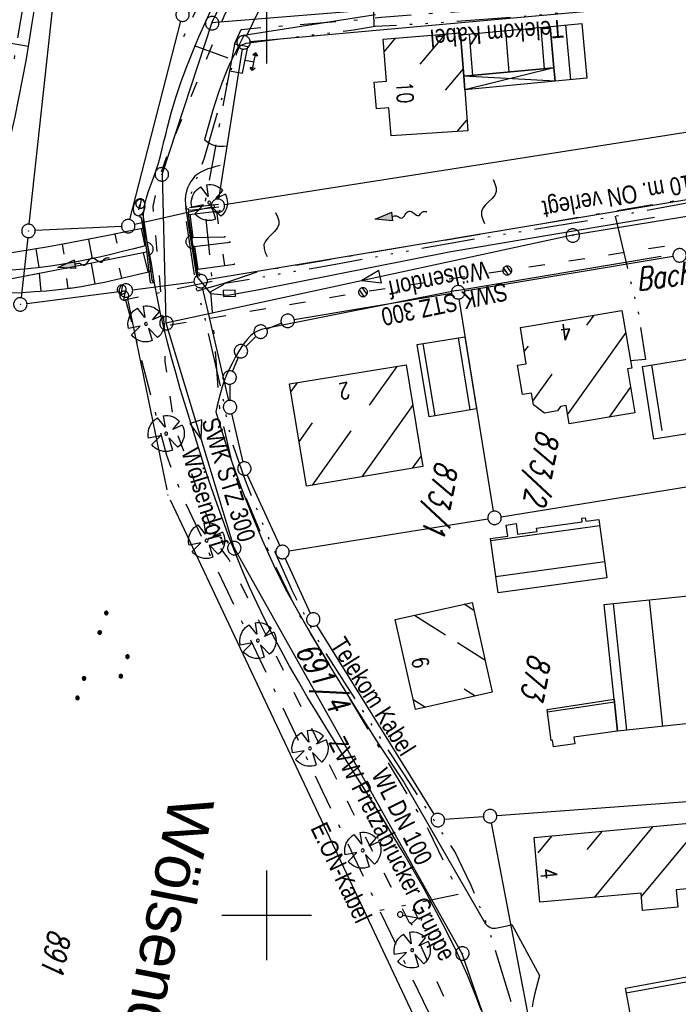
# Model space of a CAD drawing. Extents: x 511826 to 512284, y 474581 to 475544.
# Tile 11 of 29: x 512072 to 512146, y 474890 to 475000. Entities that reach past the tile are written whole.
import ezdxf
from ezdxf.enums import TextEntityAlignment as Align

# ---------------------------------------------------------------- set-up
doc = ezdxf.new("R2010")
doc.units = 0
doc.header["$LTSCALE"] = 10
doc.header["$MEASUREMENT"] = 0
for name, pattern in [('ACAD_ISO03W100', [30, 12, -18]), ('ACAD_ISO14W100', [25.5, 12, -3, 0.5, -3, 0.5, -3, 0.5, -3]), ('LT00', [0]), ('LT08', [0.42, 0.2, -0.1, 0.02, -0.1])]:
    doc.linetypes.add(name, pattern=pattern)
doc.layers.get('0').update_dxf_attribs({"linetype": 'LT00'})
for name, color, linetype in [('--FLIEßRICHTPFEIL', 180, 'Continuous'), ('--WASSER_NUTZUNG', 180, 'Continuous'), ('ABWASSERLTG', 24, 'LT00'), ('ABWASSERLTG_FLIEßPF', 26, 'Continuous'), ('ABWASSERLTG_TEXT', 26, 'Continuous'), ('DFK_AB_L', 21, 'LT00'), ('DFK_AB_P', 7, 'LT00'), ('DFK_BEB_SCHR', 254, 'LT00'), ('DFK_BEBAUUNG', 250, 'LT00'), ('DFK_BES-WEGE', 255, 'LT00'), ('DFK_FLUR_NR', 250, 'LT00'), ('DFK_GZPKT', 250, 'LT00'), ('DFK_KATASTER', 250, 'LT00'), ('DFK_NUTZUNG', 250, 'LT00'), ('DFK_TOPO-SYM', 252, 'LT00'), ('ORTSNAMEN', 152, 'Continuous'), ('STROM_TEXT', 80, 'Continuous'), ('STROM_UNTER', 80, 'LT08'), ('TELEKOM', 210, 'ACAD_ISO14W100'), ('TELEKOM_TEXT', 210, 'Continuous'), ('V90_AFBR_BAB', 250, 'LT00'), ('V90_BAUM', 250, 'LT00'), ('V90_BOESCH', 250, 'LT00'), ('V90_BOSCHUNG', 250, 'LT00'), ('V90_BR_KAPPE', 30, 'LT00'), ('V90_EINFAHRT', 250, 'LT00'), ('V90_GRABEN', 250, 'LT00'), ('V90_KA_PRUF', 182, 'LT00'), ('V90_MAUER', 1, 'LT00'), ('V90_PK_GR', 1, 'LT00'), ('V90_RASTER', 250, 'LT00'), ('V90_SINKK', 182, 'LT00'), ('V90_STROM', 80, 'LT00'), ('V90_UK_DURCH', 182, 'LT00'), ('V90_W_HAUS', 130, 'LT00'), ('V90_W_OB_HY', 130, 'LT00'), ('V90_W_SCHIEB', 130, 'LT00'), ('V90_W_UNT_HY', 130, 'LT00'), ('WASSERLTG', 130, 'ACAD_ISO03W100'), ('WASSERLTG_TEXT', 130, 'Continuous')]:
    doc.layers.add(name, color=color, linetype=linetype)
doc.styles.add('Arial', font='ARIAL.TTF')
doc.styles.get("Standard").update_dxf_attribs({"font": 'romans.shx'})
doc.styles.add('Versorgungsltg', font='ARIAL.TTF', dxfattribs={"width": 0.8, "height": 2})

# ---------------------------------------------------------------- blocks, each defined once
blk = doc.blocks.new('SYMB7301')
at = {"color": 0, "linetype": 'ByBlock'}
for p, q in [((-0.128693, 0), (0, 0.128693)), ((0, -0.128693), (-0.128693, 0)), ((0, 0.128693), (0.128693, 0)), ((0.128693, 0), (0, -0.128693)), ((0.000059, -0.009738), (0.000059, 0.009897)), ((-0.00901, -0.004339), (-0.002225, -0.009749))]:
    blk.add_line(p, q, dxfattribs=at)
for points in [[(-0.002225, 0.009749), (-0.00901, 0.004339), (-0.00901, -0.004339)], [(0.01, 0), (0.006235, 0.007818), (-0.002225, 0.009749)], [(-0.002225, -0.009749), (0.006235, -0.007818), (0.01, 0)]]:
    blk.add_lwpolyline(points, dxfattribs=at)
blk = doc.blocks.new('SYMB7010')
at = {"color": 0, "linetype": 'ByBlock'}
for points in [[(-0.031408, 0.499213), (-0.093728, 0.49134), (-0.15457, 0.475719), (-0.212975, 0.452595), (-0.268021, 0.422333), (-0.31884, 0.385411), (-0.36463, 0.342411), (-0.40467, 0.29401), (-0.438329, 0.240973), (-0.465074, 0.184136), (-0.484486, 0.124395), (-0.496256, 0.062692), (-0.5002, 0)], [(-0.5002, 0), (-0.496256, -0.062692), (-0.484486, -0.124395), (-0.465075, -0.184136), (-0.438329, -0.240973), (-0.404671, -0.29401), (-0.36463, -0.342411), (-0.31884, -0.385411), (-0.268021, -0.422333), (-0.212975, -0.452595), (-0.154571, -0.475719), (-0.093728, -0.49134), (-0.031408, -0.499213), (0.031408, -0.499213)], [(0.5002, 0), (0.496256, 0.062692), (0.484485, 0.124395), (0.465074, 0.184136), (0.438329, 0.240973), (0.40467, 0.29401), (0.36463, 0.342411), (0.31884, 0.385411), (0.268021, 0.422333), (0.212975, 0.452595), (0.15457, 0.475719), (0.093728, 0.49134), (0.031408, 0.499213), (-0.031408, 0.499213)], [(0.031408, -0.499213), (0.093728, -0.491341), (0.15457, -0.475719), (0.212975, -0.452595), (0.268021, -0.422333), (0.31884, -0.385411), (0.36463, -0.342411), (0.404671, -0.294011), (0.438329, -0.240974), (0.465075, -0.184136), (0.484486, -0.124395), (0.496256, -0.062692), (0.500201, 0)]]:
    blk.add_lwpolyline(points, dxfattribs=at)
blk = doc.blocks.new('SYMB0003')
at = {"color": 0, "linetype": 'ByBlock'}
for p, q in [((-0.015712, 0), (0.010166, 0.012015)), ((0, -0.021257), (-0.015712, 0)), ((0.010166, 0.012015), (0, -0.021257))]:
    blk.add_line(p, q, dxfattribs=at)
for points in [[(-0.031395, 0.499013), (-0.093691, 0.491144), (-0.154509, 0.475528), (-0.21289, 0.452414), (-0.267913, 0.422164), (-0.318712, 0.385257), (-0.364484, 0.342274), (-0.404509, 0.293893), (-0.438154, 0.240877), (-0.464888, 0.184062), (-0.484292, 0.124345), (-0.496058, 0.062667), (-0.5, 0)], [(-0.5, 0), (-0.496058, -0.062667), (-0.484292, -0.124345), (-0.464888, -0.184062), (-0.438154, -0.240877), (-0.404509, -0.293893), (-0.364485, -0.342274), (-0.318712, -0.385257), (-0.267914, -0.422164), (-0.21289, -0.452414), (-0.154509, -0.475529), (-0.093691, -0.491144), (-0.031395, -0.499014), (0.031395, -0.499014)], [(0.5, 0), (0.496057, 0.062667), (0.484292, 0.124345), (0.464888, 0.184062), (0.438153, 0.240877), (0.404509, 0.293893), (0.364484, 0.342274), (0.318712, 0.385257), (0.267913, 0.422164), (0.21289, 0.452414), (0.154509, 0.475528), (0.093691, 0.491144), (0.031395, 0.499013), (-0.031395, 0.499013)], [(0.031395, -0.499014), (0.093691, -0.491144), (0.154509, -0.475529), (0.21289, -0.452414), (0.267914, -0.422164), (0.318712, -0.385257), (0.364485, -0.342274), (0.404509, -0.293893), (0.438154, -0.240877), (0.464889, -0.184062), (0.484292, -0.124345), (0.496058, -0.062667), (0.5, 0)]]:
    blk.add_lwpolyline(points, dxfattribs=at)
blk = doc.blocks.new('FLIEßRICHTPFEIL')
at = {"layer": '--FLIEßRICHTPFEIL'}
blk.add_hatch(color=256, dxfattribs=at).paths.add_polyline_path([(-1.95, 0.4875), (-1.95, -0.4875), (0, 0)])
for p, q in [((-1.95, 0.4875), (-1.95, -0.4875)), ((-1.95, 0.4875), (0, 0)), ((0, 0), (-1.95, -0.4875))]:
    blk.add_line(p, q, dxfattribs=at)
at = {"layer": '--FLIEßRICHTPFEIL', "start_tangent": (-1, 0), "end_tangent": (-1, 0)}
blk.add_spline([(-1.95, 0), (-2.4375, 0), (-2.925, 0.325), (-3.4125, 0), (-3.9, -0.325), (-4.3875, 0), (-4.875, 0.325), (-5.3625, 0), (-5.85, 0)], degree=3, dxfattribs=at)
blk = doc.blocks.new('SYMB0652')
at = {"color": 0, "linetype": 'ByBlock'}
blk.add_lwpolyline([(-0.15, -0.075), (0.15, -0.075), (0.15, 0.075), (-0.15, 0.075), (-0.15, -0.075)], dxfattribs=at)
blk = doc.blocks.new('SYMB0702')
at = {"color": 0, "linetype": 'ByBlock'}
for p, q in [((0.1, 0.175), (-0.1, 0.175)), ((0, 0.075), (0, 0.175)), ((0.071716, 0.203284), (0.071716, 0.146716))]:
    blk.add_line(p, q, dxfattribs=at)
for points in [[(-0.071716, 0.203284), (-0.1, 0.175), (-0.071716, 0.146716), (-0.071716, 0.203284)], [(0.071716, 0.203284), (0.1, 0.175), (0.071716, 0.146716)], [(0.15, 0.075), (-0.15, 0.075), (-0.15, -0.075), (0.15, -0.075), (0.15, 0.075)]]:
    blk.add_lwpolyline(points, dxfattribs=at)
blk = doc.blocks.new('SYMB1122')
at = {"color": 0, "linetype": 'ByBlock'}
for p, q in [((0.311075, 0.391979), (0.09863, 0.092887)), ((0.09863, 0.092887), (0.418246, 0.260377)), ((-0.475333, -0.172973), (-0.166954, -0.06134)), ((-0.166954, -0.06134), (-0.386962, -0.319059)), ((0.008901, -0.038997), (0.02494, -0.031273)), ((0.377481, -0.336756), (0.093097, -0.145464)), ((0.093097, -0.145464), (0.215406, -0.456826)), ((0.022929, -0.501191), (-0.043246, -0.49913))]:
    blk.add_line(p, q, dxfattribs=at)
for points in [[(-0.508141, 0.010932, 0), (-0.503002, 0.073258, 0), (-0.489922, 0.134413, 0), (-0.469118, 0.19339, 0), (-0.440931, 0.249215, 0), (-0.405825, 0.300971, 0)], [(-0.316293, 0.394214, 0), (-0.150355, 0.155979, 0), (-0.405806, 0.30112, 0)], [(-0.316355, 0.394287, 0), (-0.266036, 0.429988, 0), (-0.211684, 0.459185, 0), (-0.154136, 0.481431, 0), (-0.094277, 0.496382, 0), (-0.033028, 0.50381, 0), (0.028669, 0.503599, 0)], [(0.028669, 0.503599, 0), (0.089866, 0.495753, 0), (0.149621, 0.480392, 0), (0.207015, 0.457753, 0), (0.261166, 0.428184, 0), (0.31124, 0.39214, 0)], [(-0.475728, -0.172816, 0), (-0.494391, -0.113127, 0), (-0.505255, -0.05154, 0), (-0.508141, 0.010932, 0)], [(-0.02494, 0.031273, 0), (-0.036039, 0.017355, 0), (-0.04, 0, 0)], [(-0.04, 0, 0), (-0.036039, -0.017355, 0), (-0.02494, -0.031273, 0), (-0.008901, -0.038997, 0), (0.008901, -0.038997, 0)], [(0.008901, 0.038997, 0), (-0.008901, 0.038997, 0), (-0.02494, 0.031273, 0)], [(0.04, 0, 0), (0.036039, 0.017355, 0), (0.02494, 0.031273, 0), (0.008901, 0.038997, 0)], [(0.02494, -0.031273, 0), (0.036039, -0.017355, 0), (0.04, 0, 0)], [(0.418338, 0.260323, 0), (0.450658, 0.204641, 0), (0.475368, 0.14519, 0), (0.492037, 0.083003, 0), (0.500376, 0.019163, 0), (0.500238, -0.045218, 0), (0.491628, -0.109022, 0), (0.474694, -0.171137, 0), (0.449731, -0.230483, 0), (0.417173, -0.286026, 0), (0.377588, -0.336801, 0)], [(-0.043246, -0.49913, 0), (-0.108608, -0.48859, 0), (-0.172076, -0.469745, 0), (-0.232599, -0.442906, 0), (-0.289176, -0.408519, 0), (-0.340869, -0.367153, 0), (-0.386823, -0.319492, 0)], [(0.215414, -0.456858, 0), (0.153338, -0.479878, 0), (0.088821, -0.494738, 0), (0.022929, -0.501191, 0)]]:
    blk.add_polyline3d(points, dxfattribs=at)
blk = doc.blocks.new('SYMB0011')
at = {"color": 0, "linetype": 'ByBlock'}
for p, q in [((0.5, 0), (-0.5, 0)), ((0, 0.5), (0, -0.5))]:
    blk.add_line(p, q, dxfattribs=at)
blk = doc.blocks.new('SYMB1119')
at = {"color": 0, "linetype": 'ByBlock'}
blk.add_line((-0.5, 0), (0.5, 0), dxfattribs=at)
for points in [[(-0.031395, 0.499013, 0), (-0.093691, 0.491144, 0), (-0.154509, 0.475528, 0), (-0.21289, 0.452414, 0), (-0.267913, 0.422164, 0), (-0.318712, 0.385257, 0), (-0.364484, 0.342274, 0), (-0.404509, 0.293893, 0), (-0.438154, 0.240877, 0), (-0.464888, 0.184062, 0), (-0.484292, 0.124345, 0), (-0.496058, 0.062667, 0), (-0.5, 0, 0)], [(-0.5, 0, 0), (-0.496058, -0.062667, 0), (-0.484292, -0.124345, 0), (-0.464888, -0.184062, 0), (-0.438154, -0.240877, 0), (-0.404509, -0.293893, 0), (-0.364485, -0.342274, 0), (-0.318712, -0.385257, 0), (-0.267914, -0.422164, 0), (-0.21289, -0.452414, 0), (-0.154509, -0.475529, 0), (-0.093691, -0.491144, 0), (-0.031395, -0.499014, 0), (0.031395, -0.499014, 0)], [(0.5, 0, 0), (0.496057, 0.062667, 0), (0.484292, 0.124345, 0), (0.464888, 0.184062, 0), (0.438153, 0.240877, 0), (0.404509, 0.293893, 0), (0.364484, 0.342274, 0), (0.318712, 0.385257, 0), (0.267913, 0.422164, 0), (0.21289, 0.452414, 0), (0.154509, 0.475528, 0), (0.093691, 0.491144, 0), (0.031395, 0.499013, 0), (-0.031395, 0.499013, 0)], [(0.031395, -0.499014, 0), (0.093691, -0.491144, 0), (0.154509, -0.475529, 0), (0.21289, -0.452414, 0), (0.267914, -0.422164, 0), (0.318712, -0.385257, 0), (0.364485, -0.342274, 0), (0.404509, -0.293893, 0), (0.438154, -0.240877, 0), (0.464889, -0.184062, 0), (0.484292, -0.124345, 0), (0.496058, -0.062667, 0), (0.5, 0, 0)]]:
    blk.add_polyline3d(points, dxfattribs=at)
blk = doc.blocks.new('SYMB1247')
at = {"color": 0, "linetype": 'ByBlock'}
for p, q in [((-0.1, 1.2), (0.1, 1.2)), ((0, 0.15), (0, 1.2)), ((-0.46, 0.78), (-0.34, 0.62)), ((0, 1), (-0.4, 0.7)), ((0, 1), (0.4, 0.7)), ((0.46, 0.78), (0.34, 0.62)), ((0.026047, 0.147721), (-0.008722, 0.149746))]:
    blk.add_line(p, q, dxfattribs=at)
for points in [[(-0.008722, 0.149746, 0), (-0.04302, 0.143698, 0), (-0.075, 0.129904, 0), (-0.102936, 0.109106, 0), (-0.125323, 0.082426, 0), (-0.140954, 0.051303, 0), (-0.148986, 0.017414, 0), (-0.148986, -0.017414, 0)], [(-0.008722, -0.149746, 0), (0.026047, -0.147721, 0), (0.059412, -0.137732, 0), (0.089574, -0.120318, 0), (0.114907, -0.096418, 0), (0.134045, -0.06732, 0), (0.145957, -0.034592, 0), (0.15, 0, 0)], [(0.15, 0, 0), (0.145957, 0.034592, 0), (0.134045, 0.06732, 0), (0.114907, 0.096418, 0), (0.089574, 0.120318, 0), (0.059412, 0.137732, 0), (0.026047, 0.147721, 0)], [(-0.148986, -0.017414, 0), (-0.140954, -0.051303, 0), (-0.125323, -0.082426, 0), (-0.102936, -0.109106, 0), (-0.075, -0.129904, 0), (-0.04302, -0.143698, 0), (-0.008722, -0.149746, 0)]]:
    blk.add_polyline3d(points, dxfattribs=at)
blk = doc.blocks.new('SYMB1121')
at = {"color": 0, "linetype": 'ByBlock'}
blk.add_line((-0.15, 0), (0.15, 0), dxfattribs=at)
for points in [[(-0.5, 0, 0), (-0.49, 0.06, 0), (-0.46, 0.115, 0), (-0.415, 0.165, 0), (-0.355, 0.21, 0), (-0.28, 0.25, 0), (-0.19, 0.275, 0), (-0.1, 0.295, 0), (0, 0.3, 0)], [(0, -0.3, 0), (-0.1, -0.295, 0), (-0.19, -0.275, 0), (-0.28, -0.25, 0), (-0.355, -0.21, 0), (-0.415, -0.165, 0), (-0.46, -0.115, 0), (-0.49, -0.06, 0), (-0.5, 0, 0)], [(0, 0.3, 0), (0.1, 0.295, 0), (0.19, 0.275, 0), (0.28, 0.25, 0), (0.355, 0.21, 0), (0.415, 0.165, 0), (0.46, 0.115, 0), (0.49, 0.06, 0), (0.5, 0, 0)], [(0.5, 0, 0), (0.49, -0.06, 0), (0.46, -0.115, 0), (0.415, -0.165, 0), (0.355, -0.21, 0), (0.28, -0.25, 0), (0.19, -0.275, 0), (0.1, -0.295, 0), (0, -0.3, 0)]]:
    blk.add_polyline3d(points, dxfattribs=at)
blk = doc.blocks.new('SYMB1120')
at = {"color": 0, "linetype": 'ByBlock'}
for p, q in [((-0.465, -0.183), (0.183, 0.465)), ((-0.183, -0.465), (0.465, 0.183))]:
    blk.add_line(p, q, dxfattribs=at)
for points in [[(-0.031395, 0.499013, 0), (-0.093691, 0.491144, 0), (-0.154509, 0.475528, 0), (-0.21289, 0.452414, 0), (-0.267913, 0.422164, 0), (-0.318712, 0.385257, 0), (-0.364484, 0.342274, 0), (-0.404509, 0.293893, 0), (-0.438154, 0.240877, 0), (-0.464888, 0.184062, 0), (-0.484292, 0.124345, 0), (-0.496058, 0.062667, 0), (-0.5, 0, 0)], [(-0.5, 0, 0), (-0.496058, -0.062667, 0), (-0.484292, -0.124345, 0), (-0.464888, -0.184062, 0), (-0.438154, -0.240877, 0), (-0.404509, -0.293893, 0), (-0.364485, -0.342274, 0), (-0.318712, -0.385257, 0), (-0.267914, -0.422164, 0), (-0.21289, -0.452414, 0), (-0.154509, -0.475529, 0), (-0.093691, -0.491144, 0), (-0.031395, -0.499014, 0), (0.031395, -0.499014, 0)], [(0.5, 0, 0), (0.496057, 0.062667, 0), (0.484292, 0.124345, 0), (0.464888, 0.184062, 0), (0.438153, 0.240877, 0), (0.404509, 0.293893, 0), (0.364484, 0.342274, 0), (0.318712, 0.385257, 0), (0.267913, 0.422164, 0), (0.21289, 0.452414, 0), (0.154509, 0.475528, 0), (0.093691, 0.491144, 0), (0.031395, 0.499013, 0), (-0.031395, 0.499013, 0)], [(0.031395, -0.499014, 0), (0.093691, -0.491144, 0), (0.154509, -0.475529, 0), (0.21289, -0.452414, 0), (0.267914, -0.422164, 0), (0.318712, -0.385257, 0), (0.364485, -0.342274, 0), (0.404509, -0.293893, 0), (0.438154, -0.240877, 0), (0.464889, -0.184062, 0), (0.484292, -0.124345, 0), (0.496058, -0.062667, 0), (0.5, 0, 0)]]:
    blk.add_polyline3d(points, dxfattribs=at)
blk = doc.blocks.new('SYMB1107')
at = {"color": 0, "linetype": 'ByBlock'}
for points in [[(-0.2, 0), (-0.196157, 0.039018), (-0.184776, 0.076537), (-0.166294, 0.111114), (-0.141421, 0.141421), (-0.111114, 0.166294), (-0.076537, 0.184776), (-0.039018, 0.196157), (0, 0.2)], [(0, 0.2), (0.039018, 0.196157), (0.076537, 0.184776), (0.111114, 0.166294), (0.141421, 0.141421), (0.166294, 0.111114), (0.184776, 0.076537), (0.196157, 0.039018), (0.2, 0)]]:
    blk.add_lwpolyline(points, dxfattribs=at)
blk = doc.blocks.new('SYMB7251')
at = {"color": 0, "linetype": 'ByBlock'}
for points in [[(-0.25, 0), (-0.208333, 0.028889), (-0.166667, 0.051111), (-0.125, 0.06), (-0.083333, 0.051111), (-0.041667, 0.028889), (0, 0)], [(0, 0), (0.041667, -0.028889), (0.083333, -0.051111), (0.125, -0.06), (0.166667, -0.051111), (0.208333, -0.028889), (0.25, 0)]]:
    blk.add_lwpolyline(points, dxfattribs=at)
blk = doc.blocks.new('ABWASSER-FLIEßPF')
at = {"layer": 'ABWASSERLTG_FLIEßPF'}
for p, q in [((0, 0), (-0.211, 0.07)), ((-0.211, 0.07), (-0.211, -0.07)), ((-0.211, -0.07), (0, 0))]:
    blk.add_line(p, q, dxfattribs=at)
blk = doc.blocks.new('SYMB7111')
at = {"color": 0, "linetype": 'ByBlock'}
for p, q in [((-0.13, 0.202919), (-0.13, 0.177081)), ((-0.125, 0.172895), (-0.125, 0.207105)), ((-0.12, 0.209164), (-0.12, 0.170836)), ((-0.115, 0.170204), (-0.115, 0.209796)), ((-0.11, 0.209164), (-0.11, 0.170836)), ((-0.105, 0.172895), (-0.105, 0.207105)), ((-0.1, 0.202919), (-0.1, 0.177081)), ((-0.095, 0.189874), (-0.095, 0.190146)), ((0.1, 0.202919), (0.1, 0.177081)), ((0.105, 0.172895), (0.105, 0.207105)), ((0.11, 0.209164), (0.11, 0.170836)), ((0.115, 0.170204), (0.115, 0.209796)), ((0.12, 0.209164), (0.12, 0.170836)), ((0.125, 0.172895), (0.125, 0.207105)), ((0.13, 0.202919), (0.13, 0.177081)), ((0.135, 0.189874), (0.135, 0.190146)), ((-0.515, -0.177081), (-0.515, -0.202919)), ((-0.51, -0.207105), (-0.51, -0.172895)), ((-0.505, -0.170836), (-0.505, -0.209164)), ((-0.5, -0.209796), (-0.5, -0.170204)), ((-0.495, -0.170836), (-0.495, -0.209164)), ((-0.49, -0.207105), (-0.49, -0.172895)), ((-0.485, -0.177081), (-0.485, -0.202919)), ((-0.48, -0.190126), (-0.48, -0.189854)), ((-0.285, -0.177081), (-0.285, -0.202919)), ((-0.28, -0.207105), (-0.28, -0.172895)), ((-0.275, -0.170836), (-0.275, -0.209164)), ((-0.27, -0.209796), (-0.27, -0.170204)), ((-0.265, -0.170836), (-0.265, -0.209164)), ((-0.26, -0.207105), (-0.26, -0.172895)), ((-0.255, -0.177081), (-0.255, -0.202919)), ((-0.25, -0.190126), (-0.25, -0.189854)), ((0.255, -0.177081), (0.255, -0.202919)), ((0.26, -0.207105), (0.26, -0.172895)), ((0.265, -0.170836), (0.265, -0.209164)), ((0.27, -0.209796), (0.27, -0.170204)), ((0.275, -0.170836), (0.275, -0.209164)), ((0.28, -0.207105), (0.28, -0.172895)), ((0.285, -0.177081), (0.285, -0.202919)), ((0.29, -0.190126), (0.29, -0.189854)), ((0.485, -0.177081), (0.485, -0.202919)), ((0.49, -0.207105), (0.49, -0.172895)), ((0.495, -0.170836), (0.495, -0.209164)), ((0.5, -0.209796), (0.5, -0.170204)), ((0.505, -0.170836), (0.505, -0.209164)), ((0.51, -0.207105), (0.51, -0.172895)), ((0.515, -0.177081), (0.515, -0.202919)), ((0.52, -0.190126), (0.52, -0.189854))]:
    blk.add_line(p, q, dxfattribs=at)
for points in [[(-0.095, 0.19), (-0.096981, 0.198678), (-0.10253, 0.205637), (-0.11055, 0.209499), (-0.11945, 0.209499), (-0.12747, 0.205637), (-0.133019, 0.198678), (-0.135, 0.19), (-0.133019, 0.181322), (-0.12747, 0.174363), (-0.11945, 0.170501), (-0.11055, 0.170501), (-0.10253, 0.174363), (-0.096981, 0.181322), (-0.095, 0.19)], [(0.135, 0.19), (0.133019, 0.198678), (0.12747, 0.205637), (0.11945, 0.209499), (0.11055, 0.209499), (0.10253, 0.205637), (0.096981, 0.198678), (0.095, 0.19), (0.096981, 0.181322), (0.10253, 0.174363), (0.11055, 0.170501), (0.11945, 0.170501), (0.12747, 0.174363), (0.133019, 0.181322), (0.135, 0.19)], [(-0.48, -0.19), (-0.481981, -0.181322), (-0.48753, -0.174363), (-0.49555, -0.170501), (-0.50445, -0.170501), (-0.51247, -0.174363), (-0.518019, -0.181322), (-0.52, -0.19), (-0.518019, -0.198678), (-0.51247, -0.205637), (-0.50445, -0.209499), (-0.49555, -0.209499), (-0.48753, -0.205637), (-0.481981, -0.198678), (-0.48, -0.19)], [(-0.25, -0.19), (-0.251981, -0.181322), (-0.25753, -0.174363), (-0.26555, -0.170501), (-0.27445, -0.170501), (-0.28247, -0.174363), (-0.288019, -0.181322), (-0.29, -0.19), (-0.288019, -0.198678), (-0.28247, -0.205637), (-0.27445, -0.209499), (-0.26555, -0.209499), (-0.25753, -0.205637), (-0.251981, -0.198678), (-0.25, -0.19)], [(0.29, -0.19), (0.288019, -0.181322), (0.28247, -0.174363), (0.27445, -0.170501), (0.26555, -0.170501), (0.25753, -0.174363), (0.251981, -0.181322), (0.25, -0.19), (0.251981, -0.198678), (0.25753, -0.205637), (0.26555, -0.209499), (0.27445, -0.209499), (0.28247, -0.205637), (0.288019, -0.198678), (0.29, -0.19)], [(0.52, -0.19), (0.518019, -0.181322), (0.51247, -0.174363), (0.50445, -0.170501), (0.49555, -0.170501), (0.48753, -0.174363), (0.481981, -0.181322), (0.48, -0.19), (0.481981, -0.198678), (0.48753, -0.205637), (0.49555, -0.209499), (0.50445, -0.209499), (0.51247, -0.205637), (0.518019, -0.198678), (0.52, -0.19)]]:
    blk.add_lwpolyline(points, dxfattribs=at)

msp = doc.modelspace()

# ---------------------------------------------------------------- linework, layer by layer
at = {"layer": 'ABWASSERLTG', "flags": 128}
for points in [[(512145.63, 475103.89), (512130.18, 475070.06), (512110.89, 475034.41), (512093.89, 474999.56), (512088.34, 474982.69), (512088.78, 474966.09), (512096.36, 474941.03), (512121.78, 474895.77), (512133.06, 474863.16), (512129.65, 474861.85), (512128.79, 474861.13)], [(512093.89, 474999.56), (512137.68, 475003.15), (512178.88, 475007.58)], [(512088.78, 474966.09), (512134.12, 474975.88), (512181.27, 474983.58), (512186.02, 474983.87)]]:
    msp.add_lwpolyline(points, dxfattribs=at)
at = {"layer": 'DFK_AB_L'}
msp.add_line((512073.53, 474977.08), (512076.46, 475004.15), dxfattribs=at)
at = {"layer": 'DFK_BEB_SCHR'}
for p, q in [((512130.98, 474994.42), (512130.6, 474999.03)), ((512133.92, 474993.19), (512133.35, 474999.29)), ((512114.34, 474997.82), (512113.09, 474996.35)), ((512117.11, 474994.91), (512119.97, 474998.29)), ((512123.01, 474993.67), (512122.63, 474998.28)), ((512126.62, 474998.66), (512127, 474994.04)), ((512121.91, 474994.39), (512119.92, 474992.03)), ((512121.26, 474987.43), (512122.34, 474988.7)), ((512135.71, 474965.82), (512136.51, 474966.94)), ((512140.04, 474965), (512133.57, 474955.92)), ((512117.43, 474963.77), (512118.76, 474955.72)), ((512122.71, 474956.37), (512121.38, 474964.4)), ((512129.15, 474963.5), (512128.72, 474962.91)), ((512114.51, 474961.23), (512111.42, 474956.89)), ((512142.9, 474961.39), (512144.05, 474954.08)), ((512103.39, 474959.41), (512102.7, 474958.43)), ((512129.67, 474957.34), (512131.83, 474960.37)), ((512138.22, 474955.56), (512140.58, 474958.86)), ((512110.66, 474948.92), (512116.31, 474956.86)), ((512103.62, 474952.82), (512105.12, 474954.94)), ((512109.4, 474954.05), (512105.08, 474947.98)), ((512117.23, 474951.25), (512116.24, 474949.86)), ((512137.14, 474943.44), (512125.01, 474941.77)), ((512125.55, 474937.8), (512137.68, 474939.47)), ((512142.66, 474935.19), (512144.13, 474921.09)), ((512123.1, 474934.02), (512122.01, 474934.71)), ((512140.15, 474920.68), (512138.68, 474934.78)), ((512116.48, 474933.48), (512119.94, 474931.29)), ((512121.27, 474930.44), (512124.33, 474928.51)), ((512123.25, 474924.47), (512122.01, 474925.25)), ((512116.42, 474924.05), (512117.72, 474923.23)), ((512131.32, 474922.69), (512138.78, 474923.84)), ((512141.78, 474902.1), (512148.7, 474910.43)), ((512131.81, 474908.88), (512130.23, 474906.98)), ((512135.73, 474907.34), (512137.44, 474909.4)), ((512143.07, 474909.92), (512136.51, 474902.02)), ((512140.1, 474891.36), (512161.6, 474895.34))]:
    msp.add_line(p, q, dxfattribs=at)
at = {"layer": 'DFK_BEBAUUNG'}
for p, q in [((512121.98, 474993.57), (512132.03, 474994.52)), ((512132.03, 474994.52), (512122.1, 474992.07)), ((512132.03, 474994.52), (512132.17, 474993.03)), ((512132.17, 474993.03), (512121.98, 474993.57)), ((512122.1, 474992.07), (512121.98, 474993.57)), ((512132.17, 474993.03), (512122.1, 474992.07))]:
    msp.add_line(p, q, dxfattribs=at)
for points in [[(512121.98, 474993.57, 0), (512121.6, 474998.18, 0), (512131.6, 474999.13, 0), (512132.03, 474994.52, 0), (512121.98, 474993.57, 0)], [(512132.03, 474994.52, 0), (512131.6, 474999.13, 0), (512135.14, 474999.46, 0), (512135.72, 474993.36, 0), (512132.17, 474993.03, 0), (512132.03, 474994.52, 0)], [(512112.98, 474997.71, 0), (512121.58, 474998.42, 0), (512121.6, 474998.18, 0), (512121.98, 474993.57, 0), (512122.1, 474992.07, 0), (512122.42, 474987.51, 0), (512113.87, 474986.93, 0), (512113.61, 474990.06, 0), (512112.24, 474989.95, 0), (512111.99, 474992.92, 0), (512113.37, 474993.03, 0), (512112.98, 474997.71, 0)], [(512128.29, 474965.56, 0), (512139.62, 474967.46, 0), (512140.71, 474961.04, 0), (512140.22, 474960.96, 0), (512141.06, 474956.03, 0), (512133.75, 474954.82, 0), (512133.41, 474956.88, 0), (512132.78, 474956.77, 0), (512132.44, 474956.27, 0), (512130.97, 474956.02, 0), (512129.74, 474956.93, 0), (512129.52, 474958.25, 0), (512128.54, 474958.09, 0), (512127.98, 474961.37, 0), (512128.95, 474961.53, 0), (512128.29, 474965.56, 0)], [(512122.09, 474964.52, 0), (512123.42, 474956.49, 0), (512118.12, 474955.61, 0), (512116.77, 474963.66, 0), (512122.09, 474964.52, 0)], [(512147.82, 474962.19, 0), (512149.1, 474954.05, 0), (512143.19, 474953.12, 0), (512141.91, 474961.23, 0), (512147.82, 474962.19, 0)], [(512117.42, 474950.06, 0), (512104.43, 474947.87, 0), (512102.56, 474959.27, 0), (512115.57, 474961.4, 0), (512117.42, 474950.06, 0)], [(512137.93, 474937.65, 0), (512125.8, 474935.98, 0), (512124.97, 474942.03, 0), (512126.89, 474942.3, 0), (512126.71, 474943.54, 0), (512127.81, 474943.7, 0), (512127.97, 474942.51, 0), (512130.15, 474942.81, 0), (512130.1, 474943.18, 0), (512135.18, 474943.89, 0), (512135.13, 474944.29, 0), (512135.52, 474944.34, 0), (512135.58, 474943.95, 0), (512137.04, 474944.15, 0), (512137.93, 474937.65, 0)], [(512139.12, 474920.57, 0), (512138.75, 474924.13, 0), (512137.65, 474934.67, 0), (512147.72, 474935.72, 0), (512149.19, 474921.62, 0), (512139.12, 474920.57, 0)], [(512116.61, 474922.98, 0), (512114.35, 474933, 0), (512122.9, 474934.91, 0), (512125.14, 474924.89, 0), (512116.61, 474922.98, 0)], [(512131.28, 474922.98, 0), (512138.75, 474924.13, 0), (512139.12, 474920.57, 0), (512134.27, 474919.87, 0), (512134.37, 474919.14, 0), (512131.97, 474918.8, 0), (512131.87, 474919.53, 0), (512131.73, 474919.51, 0), (512131.28, 474922.98, 0)], [(512149.78, 474903.23, 0), (512145.66, 474902.85, 0), (512145.84, 474900.93, 0), (512141.92, 474900.56, 0), (512141.75, 474902.49, 0), (512130.46, 474901.47, 0), (512129.84, 474908.7, 0), (512149.11, 474910.47, 0), (512149.78, 474903.23, 0)], [(512162.46, 474889.9, 0), (512141.12, 474885.95, 0), (512140, 474891.88, 0), (512155.31, 474894.72, 0), (512154.71, 474899.65, 0), (512160.8, 474900.37, 0), (512162.46, 474889.9, 0)]]:
    msp.add_polyline3d(points, dxfattribs=at)
at = {"layer": 'DFK_KATASTER'}
for p, q in [((512097.76, 474998.04), (512105.2, 475013.47)), ((512135.79, 475000.8), (512098.18, 474997.43)), ((512084.76, 474977.6), (512090.44, 474999.72)), ((512094.69, 474979.88), (512097.31, 474996.62)), ((512095.31, 474979.26), (512166.49, 474990.45)), ((512167.19, 474983.21), (512093.39, 474970.86)), ((512093.84, 474978.97), (512085.3, 474977.04)), ((512083.82, 474976.83), (512074.2, 474976.37)), ((512073.37, 474975.58), (512072.62, 474968.89)), ((512145.31, 474973.49), (512122.1, 474969.61)), ((512085.06, 474969.78), (512091.91, 474970.65)), ((512073.28, 474968.24), (512083.58, 474969.59)), ((512092.82, 474970.01), (512095.75, 474957.42)), ((512120.62, 474969.37), (512103.09, 474966.43)), ((512084.47, 474968.96), (512088.88, 474947.48)), ((512125.29, 474945.08), (512121.48, 474968.75)), ((512101.65, 474966.03), (512100.04, 474965.38)), ((512098.81, 474964.57), (512097.67, 474963.45)), ((512096.84, 474962.23), (512096.18, 474960.68)), ((512095.89, 474959.24), (512095.91, 474957.44)), ((512096.09, 474955.96), (512097.35, 474950.56)), ((512097.83, 474949.15), (512101.46, 474941.21)), ((512126.15, 474944.46), (512149.32, 474948.19)), ((512089.26, 474946.35), (512119.77, 474881.64)), ((512102.51, 474940.65), (512124.67, 474944.22)), ((512104.89, 474933.69), (512102.08, 474939.85)), ((512118.69, 474911.28), (512105.6, 474932.37)), ((512151.7, 474913.03), (512125.67, 474911.12)), ((512124.17, 474911.01), (512119.84, 474910.7)), ((512129.89, 474885.16), (512125.06, 474910.33))]:
    msp.add_line(p, q, dxfattribs=at)
at = {"layer": 'STROM_UNTER', "ltscale": 2, "flags": 128}
for points in [[(512137.25, 475517.36), (512131.72, 475500.22), (512119.51, 475452.41), (512108.25, 475409.73), (512106.83, 475395.45), (512107.81, 475394.61), (512150.79, 475384.78), (512144.82, 475356.69), (512142.98, 475347.86), (512139.3, 475325.78), (512132.85, 475293.33), (512126.78, 475265.84), (512120.33, 475235.67), (512113.67, 475209.54), (512106.12, 475164.84), (512104.35, 475154.73), (512105.12, 475150.59), (512104.35, 475148.67), (512102.89, 475146.6), (512101.04, 475141.64), (512098.2, 475130.82), (512095.2, 475118.64), (512090.74, 475098.49), (512085.71, 475073.5), (512081.4, 475052.23), (512080.33, 475046.86), (512078.64, 475037.95), (512074.32, 475010.39), (512069.41, 474980.91), (512067.56, 474975.99), (512066.33, 474971.08), (512066.95, 474967.17), (512068.48, 474962.41), (512066.64, 474951.05), (512063.57, 474933.7), (512052.45, 474857.21), (512052.45, 474849.64), (512058.51, 474848.35), (512061.34, 474851.67), (512064.37, 474849.89), (512063.63, 474848.37), (512063.05, 474848.73)], [(512126.68, 475071.65), (512123.49, 475064.8), (512119.59, 475057.03), (512110.99, 475038.96), (512108.19, 475033.25), (512106.49, 475030.21), (512103.93, 475024.97), (512092.98, 475002.73), (512090.51, 474997.5), (512096.12, 474995.48)], [(512096.42, 474997.15), (512097.18, 474998.79), (512099.61, 474999.02), (512109.71, 474999.83), (512112.77, 475000.18), (512121.47, 475000.81), (512134.97, 475002.11), (512151.61, 475003.66), (512159.84, 475004.39), (512172.23, 475005.63), (512173, 475006.15), (512173.88, 475006.15), (512174.86, 475005.84), (512190.57, 475007.62), (512190.63, 475007.62)], [(512095.85, 474994.2), (512093.08, 474979.17), (512093.93, 474970.7), (512095.27, 474970.39), (512093.75, 474969.54), (512094.73, 474956.57), (512096.25, 474949.94), (512100.38, 474940.16), (512103.43, 474933.87), (512118.06, 474909.53), (512121.48, 474902.37), (512112.61, 474900.54)], [(512130.8, 474977.17), (512165.08, 474983.09), (512186.21, 474985.73)], [(512095.16, 474970.46), (512098.99, 474971.8), (512130.8, 474977.17)], [(512093.93, 474970.7), (512084.28, 474968.63), (512088.83, 474951.31), (512090.61, 474946.67), (512106.23, 474913.84), (512129.77, 474864.79), (512131.87, 474861.44), (512128.47, 474859.89), (512132.52, 474860.54), (512141.16, 474846.71), (512146, 474839.3), (512147.07, 474805.77), (512143.86, 474787), (512141.5, 474774.17), (512132.85, 474749.98), (512128.87, 474740.88), (512122.5, 474725.98), (512116.22, 474712.84), (512106.7, 474692.08), (512098.63, 474674.03), (512095.12, 474663.61), (512087.44, 474635.8), (512079.22, 474603.67), (512075.81, 474591.06), (512073.3, 474587.49)]]:
    msp.add_lwpolyline(points, dxfattribs=at)
at = {"layer": 'TELEKOM', "ltscale": 0.05, "flags": 128}
for points in [[(512112, 474999.13), (512111.9, 475003.74), (512106.87, 475006.99), (512104.8, 475013.94), (512107.44, 475018.96), (512110.87, 475026.14), (512115.05, 475034.61), (512120.27, 475045.52), (512123.73, 475053.05), (512127.35, 475060.35), (512130.34, 475066.54), (512133.75, 475066.39), (512137.81, 475065.94), (512141.22, 475065.57), (512148.51, 475064.34), (512154.75, 475063.29), (512159.39, 475062.51), (512164.85, 475061.64), (512172.55, 475060.4), (512171.63, 475054.12), (512173.88, 475053.51)], [(512157.13, 474835.16), (512154.27, 474837.27), (512150.05, 474841.61), (512147.48, 474844.99), (512145.5, 474847.81), (512142.67, 474852.72), (512140.93, 474856.04), (512139.63, 474859.18), (512136.33, 474865.62), (512133.72, 474870.99), (512132.01, 474876.25), (512127.74, 474888.89), (512124.79, 474898.45), (512122.81, 474903.36), (512120.99, 474907.14), (512119.41, 474909.47), (512114.07, 474917.69), (512110.4, 474923.35), (512106.3, 474929.72), (512105.09, 474931.87), (512102.94, 474936.07), (512100.1, 474942.38), (512097.58, 474948.67), (512096.32, 474952.32), (512095.74, 474954.41), (512095.01, 474958.45), (512093, 474967.19), (512092.18, 474969.87), (512090.9, 474978.56), (512093.06, 474984.49), (512094.84, 474990.53), (512096.78, 474996.48), (512097.08, 474997.01), (512097.73, 474997.25), (512101.21, 474997.72), (512109.67, 474998.74), (512112.09, 474999.15), (512118.34, 474999.5), (512129.26, 475000.33), (512142.62, 475001.63), (512153.12, 475002.99), (512163.8, 475004.17), (512181.06, 475006.06), (512189.73, 475006.83), (512190.49, 475006.89)], [(512092.24, 474969.67), (512095.16, 474970.46), (512107.68, 474972.63), (512121.32, 474975.13), (512138.72, 474977.96), (512146.86, 474979.46), (512154.4, 474980.7), (512164.39, 474982.2), (512168.72, 474982.77), (512176.95, 474983.79), (512185.66, 474984.75), (512186.2, 474984.8)], [(512138.86, 474977.99), (512140.47, 474971.08), (512141.39, 474967.48), (512142.23, 474962.01), (512140.58, 474961.83)]]:
    msp.add_lwpolyline(points, dxfattribs=at)
at = {"layer": 'V90_AFBR_BAB'}
for p, q in [((512112.13, 475000.43), (512097.47, 474998.13)), ((512121.2, 474969.7), (512143.99, 474973.53)), ((512127.34, 474898.99), (512130.43, 474893.29))]:
    msp.add_line(p, q, dxfattribs=at)
for points in [[(512123.91, 474889.45), (512123.43, 474890.76), (512122.92, 474892.05), (512122.39, 474893.33), (512121.83, 474894.58), (512121.25, 474895.83), (512120.65, 474897.07), (512119.65, 474899.04), (512118.62, 474901), (512117.55, 474902.96), (512116.45, 474904.9), (512115.33, 474906.83), (512114.18, 474908.75), (512113.02, 474910.67), (512111.85, 474912.58), (512110.79, 474914.27), (512109.74, 474915.95), (512108.69, 474917.63), (512107.64, 474919.31), (512106.59, 474921), (512105.56, 474922.69), (512104.54, 474924.38), (512103.54, 474926.09), (512102.56, 474927.8), (512101.61, 474929.53), (512100.68, 474931.26), (512099.79, 474933.02), (512098.93, 474934.79), (512098.11, 474936.6), (512097.32, 474938.43), (512096.56, 474940.27), (512095.84, 474942.13), (512095.15, 474944), (512094.47, 474945.88), (512093.83, 474947.77), (512093.2, 474949.67), (512092.58, 474951.58), (512091.98, 474953.49), (512091.39, 474955.41), (512090.88, 474957.07), (512090.38, 474958.74), (512089.9, 474960.4), (512089.43, 474962.07), (512088.99, 474963.75), (512088.57, 474965.43), (512088.18, 474967.11), (512087.83, 474968.8), (512087.52, 474970.49), (512087.4, 474971.23), (512087.28, 474971.97), (512087.16, 474972.71), (512087.03, 474973.45), (512086.88, 474974.19), (512086.76, 474974.76), (512086.63, 474975.34), (512086.51, 474975.91), (512086.41, 474976.48), (512086.33, 474977.05), (512086.28, 474977.61), (512086.28, 474978.18), (512086.34, 474978.8), (512086.46, 474979.42), (512086.61, 474980.03), (512086.8, 474980.64), (512087.02, 474981.25), (512087.24, 474981.86), (512087.47, 474982.48), (512087.68, 474983.09), (512087.93, 474983.89), (512088.16, 474984.69), (512088.36, 474985.49), (512088.56, 474986.29), (512088.75, 474987.09), (512088.94, 474987.89), (512089.4, 474989.6), (512089.92, 474991.31), (512090.49, 474992.99), (512091.1, 474994.66), (512091.76, 474996.32), (512092.45, 474997.97), (512093.17, 474999.61), (512093.92, 475001.24)], [(512097.47, 474998.13), (512097.05, 474997.32), (512096.63, 474996.5), (512096.22, 474995.68), (512095.83, 474994.84), (512095.4, 474993.83), (512095.01, 474992.81), (512094.64, 474991.78), (512094.3, 474990.73), (512093.98, 474989.68), (512093.67, 474988.62), (512093.37, 474987.55), (512093.07, 474986.49)], [(512092.04, 474982.52), (512091.8, 474982.18), (512091.57, 474981.84), (512091.37, 474981.5), (512091.19, 474981.14), (512091.06, 474980.77), (512090.96, 474980.29), (512090.93, 474979.78), (512090.95, 474979.28), (512091.01, 474978.77), (512091.61, 474974.8), (512092.2, 474971.27), (512093.74, 474969.35), (512095.68, 474969.15), (512099.17, 474969.81), (512120.36, 474974), (512143.23, 474977.86)], [(512121.2, 474969.7), (512099.56, 474965.36), (512099.07, 474965.2), (512098.62, 474964.95), (512098.22, 474964.62), (512097.84, 474964.23), (512097.5, 474963.8), (512097.18, 474963.33), (512096.88, 474962.86), (512096.5, 474962.21), (512096.15, 474961.56), (512095.82, 474960.92), (512095.53, 474960.27), (512095.27, 474959.61), (512095.05, 474958.94), (512094.85, 474958.26), (512094.67, 474957.57), (512094.5, 474956.87), (512094.34, 474956.17), (512095.22, 474953.26), (512096.19, 474950.37), (512097.23, 474947.51), (512098.34, 474944.68), (512099.52, 474941.88), (512100.78, 474939.11), (512102.11, 474936.37), (512104.59, 474931.97), (512107.15, 474927.63), (512109.79, 474923.33), (512112.5, 474919.07), (512115.3, 474914.87), (512124.42, 474899.05), (512124.59, 474898.9), (512124.76, 474898.76), (512124.94, 474898.66), (512125.13, 474898.59), (512125.32, 474898.57), (512125.51, 474898.58), (512125.71, 474898.61), (512126.27, 474898.72), (512126.81, 474898.85), (512127.34, 474898.99)], [(512130.43, 474893.29), (512130.23, 474892.59), (512130.05, 474891.9), (512129.87, 474891.2), (512129.72, 474890.5), (512129.6, 474889.8)]]:
    msp.add_lwpolyline(points, dxfattribs=at)
at = {"layer": 'V90_BOESCH'}
msp.add_lwpolyline([(512068.42, 474973.39), (512068.52, 474974.23), (512068.63, 474975.07), (512068.81, 474976.18), (512069.02, 474977.28), (512069.26, 474978.37), (512069.52, 474979.47), (512069.8, 474980.56), (512070.09, 474981.64), (512070.38, 474982.73), (512070.67, 474983.82), (512070.96, 474984.91), (512071.47, 474986.97), (512071.95, 474989.04), (512072.39, 474991.12), (512072.8, 474993.21), (512073.18, 474995.3), (512073.54, 474997.39), (512073.88, 474999.49), (512074.16, 475001.27)], dxfattribs=at)
at = {"layer": 'V90_BOSCHUNG'}
for p, q in [((512065.36, 474998.31), (512073.46, 474996.93)), ((512091.45, 474978.19), (512091.76, 474975.58)), ((512094.43, 474978.55), (512094.6, 474977.11)), ((512083.08, 474975.98), (512083.29, 474974.95)), ((512086.01, 474976.59), (512086.42, 474974.66)), ((512077.22, 474974.84), (512077.41, 474973.75)), ((512080.15, 474975.39), (512080.57, 474973.23)), ((512074.27, 474974.33), (512074.62, 474972.24)), ((512086.8, 474971.77), (512086.28, 474973.89)), ((512092.38, 474972.06), (512092.01, 474974.6)), ((512095.35, 474972.48), (512095.17, 474973.73)), ((512080.89, 474970.42), (512080.46, 474972.71)), ((512074.85, 474969.61), (512074.68, 474971.58)), ((512083.86, 474971.06), (512083.61, 474972.18)), ((512077.87, 474969.92), (512077.73, 474971.03))]:
    msp.add_line(p, q, dxfattribs=at)
at = {"layer": 'V90_BR_KAPPE'}
for points in [[(512087.44, 474970.55), (512087.08, 474970.49), (512087.02, 474970.78), (512086.63, 474974.17), (512086.07, 474977.84), (512085.91, 474977.83), (512085.89, 474978.14), (512086.21, 474978.18), (512086.79, 474974.15), (512087.21, 474970.84), (512087.44, 474970.55)], [(512091.34, 474978.76), (512091.01, 474978.74), (512091.64, 474974.79), (512092.24, 474971.29), (512092.56, 474971.35), (512092.49, 474971.66), (512092.32, 474971.64), (512091.79, 474974.84), (512091.3, 474978.21), (512091.34, 474978.76)]]:
    msp.add_lwpolyline(points, dxfattribs=at)
at = {"layer": 'V90_EINFAHRT'}
for points in [[(512095.53, 474985.79), (512095.2, 474985.76), (512094.87, 474985.74), (512094.55, 474985.76), (512094.25, 474985.81), (512093.94, 474985.93), (512093.64, 474986.09), (512093.35, 474986.28), (512093.07, 474986.49)], [(512092.04, 474982.52), (512092.38, 474982.73), (512092.71, 474982.93), (512093.06, 474983.11), (512093.49, 474983.28), (512093.93, 474983.42), (512094.38, 474983.55), (512094.84, 474983.66)]]:
    msp.add_lwpolyline(points, dxfattribs=at)
at = {"layer": 'V90_GRABEN'}
for p, q in [((512091.32, 474978.18), (512094.81, 474978.59)), ((512091.76, 474975.58), (512095.35, 474975.68)), ((512091.9, 474974.59), (512095.93, 474975.09)), ((512092.34, 474972.05), (512096.41, 474972.63))]:
    msp.add_line(p, q, dxfattribs=at)
for points in [[(512086.18, 474976.62), (512084.45, 474976.26), (512082.72, 474975.9), (512080.98, 474975.55), (512079.25, 474975.22), (512077.51, 474974.89), (512075.69, 474974.57), (512073.88, 474974.26), (512072.06, 474973.96), (512070.24, 474973.68), (512068.42, 474973.39)], [(512086.46, 474974.67), (512085.19, 474974.34), (512083.92, 474974.02), (512082.65, 474973.71), (512081.38, 474973.41), (512080.1, 474973.13), (512078.82, 474972.87), (512077.54, 474972.65), (512076.17, 474972.44), (512074.8, 474972.26), (512073.42, 474972.12), (512072.04, 474971.99), (512070.66, 474971.88), (512069.27, 474971.78), (512067.89, 474971.69)], [(512086.6, 474973.96), (512084.38, 474973.51), (512082.16, 474973.06), (512079.94, 474972.61), (512077.72, 474972.17), (512075.42, 474971.72), (512073.12, 474971.28), (512070.82, 474970.84), (512068.52, 474970.4)], [(512068.77, 474969.33), (512070.11, 474969.37), (512071.45, 474969.42), (512072.78, 474969.48), (512074.12, 474969.56), (512075.45, 474969.66), (512076.78, 474969.79), (512078.1, 474969.95), (512079.38, 474970.15), (512080.66, 474970.38), (512081.93, 474970.63), (512083.2, 474970.91), (512084.47, 474971.2), (512085.73, 474971.51), (512087, 474971.82)]]:
    msp.add_lwpolyline(points, dxfattribs=at)
at = {"layer": 'V90_MAUER'}
for p, q in [((512094.64, 474979.29), (512091.41, 474978.91)), ((512094.18, 474978.93), (512094.15, 474979.23)), ((512094.68, 474978.99), (512091.44, 474978.62))]:
    msp.add_line(p, q, dxfattribs=at)
at = {"layer": 'V90_RASTER'}
for p, q in [((512100, 475005), (512100, 474995)), ((512100, 474905), (512100, 474895)), ((512105, 474900), (512095, 474900))]:
    msp.add_line(p, q, dxfattribs=at)
at = {"layer": 'WASSERLTG', "ltscale": 0.015, "flags": 128}
for points in [[(512143.49, 475102.97), (512142.55, 475100.51), (512128.11, 475069.63), (512125.77, 475064.96), (512120.49, 475054.72), (512115.03, 475044.61), (512108.93, 475030.53), (512107.56, 475025.92), (512095.23, 475000.24), (512089.11, 474985.34), (512088.05, 474982.33), (512087.3, 474979.06), (512088.27, 474968.5), (512088.58, 474965.7), (512088.67, 474961.76), (512089.69, 474954.7), (512094.39, 474941.54), (512095.8, 474939.68), (512109.32, 474912.06), (512116.95, 474897.16), (512123.78, 474882.08), (512132.42, 474863.41), (512139.3, 474851.62), (512145.95, 474840.12), (512147.72, 474836.09), (512147.99, 474828.79), (512147.99, 474803.74), (512147.15, 474795.61), (512145.33, 474786.27), (512142.58, 474772.91), (512139.77, 474764.62), (512137.9, 474758.96), (512124.62, 474727.75), (512111.55, 474700.03), (512103.45, 474682.99), (512098.26, 474669.92), (512091.41, 474646.56), (512088.4, 474636.71), (512078.08, 474591.62), (512076.79, 474586.81)], [(512184.4, 474980.68), (512126.83, 474971.92), (512110.75, 474969.5), (512088.58, 474965.7)], [(512184.4, 474980.68), (512126.83, 474971.92), (512110.75, 474969.5), (512088.58, 474965.7)]]:
    msp.add_lwpolyline(points, dxfattribs=at)

# ---------------------------------------------------------------- block references
at = {"layer": '--FLIEßRICHTPFEIL'}
for p, rotation in [((512112.09, 474977.65), 188.5016377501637), ((512076.74, 474972.27), 190.7805327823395)]:
    msp.add_blockref('FLIEßRICHTPFEIL', p, dxfattribs=dict(at, rotation=rotation))
at = {"layer": '--WASSER_NUTZUNG', "xscale": 10.00000000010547, "yscale": 9.99999999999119, "zscale": 10, "rotation": 259.0065000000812}
for p in [(512124.77, 474979.6), (512100.53, 474975.92)]:
    msp.add_blockref('SYMB7251', p, dxfattribs=at)
at = {"layer": 'ABWASSERLTG_FLIEßPF', "yscale": 10, "zscale": 10}
for p, xscale, rotation in [((512110.61, 474970.8), 10.00000000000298, 192.1783383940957), ((512092.72, 474953.06), 10.00000000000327, 286.9999999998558)]:
    msp.add_blockref('ABWASSER-FLIEßPF', p, dxfattribs=dict(at, xscale=xscale, rotation=rotation))
at = {"layer": 'DFK_AB_P', "xscale": 1.499999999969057, "yscale": 1.5, "zscale": 1.5, "rotation": 251.2881100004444}
for p in [(512073.45, 474976.33), (512072.54, 474968.14)]:
    msp.add_blockref('SYMB0003', p, dxfattribs=at)
at = {"layer": 'DFK_GZPKT', "xscale": 1.499999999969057, "yscale": 1.5, "zscale": 1.5, "rotation": 251.2881100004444}
for p in [(512090.63, 475000.45), (512097.43, 474997.36), (512094.57, 474979.14), (512084.57, 474976.87), (512146.05, 474973.61), (512092.65, 474970.74), (512084.32, 474969.69), (512121.36, 474969.49), (512102.35, 474966.31), (512099.34, 474965.1), (512097.14, 474962.92), (512095.88, 474959.99), (512095.92, 474956.69), (512097.52, 474949.83), (512125.41, 474944.34), (512101.77, 474940.53), (512105.2, 474933.01), (512119.09, 474910.64), (512124.92, 474911.07)]:
    msp.add_blockref('SYMB7010', p, dxfattribs=at)
at = {"layer": 'DFK_NUTZUNG', "xscale": 9.99999999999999, "yscale": 10, "zscale": 10, "rotation": 251.28826}
msp.add_blockref('SYMB7111', (512082.32, 474928.38), dxfattribs=at)
at = {"layer": 'DFK_TOPO-SYM', "xscale": 0.1, "yscale": 0.1, "zscale": 0.1, "rotation": 359.99968}
msp.add_blockref('SYMB7301', (512089, 474946.89), dxfattribs=at)
at = {"layer": 'V90_BAUM', "xscale": 4, "yscale": 4, "zscale": 4, "rotation": 259.0065042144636}
for p in [(512093.61, 474979.48), (512086.55, 474965.96), (512088.8, 474953.73), (512093.31, 474941.8), (512099.03, 474930.65), (512104.84, 474918.63), (512110.72, 474907.26), (512116.23, 474896.14)]:
    msp.add_blockref('SYMB1122', p, dxfattribs=at)
at = {"layer": 'V90_KA_PRUF', "xscale": 1.500000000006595, "yscale": 1.500000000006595, "zscale": 1.5, "rotation": 259.0065042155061}
for p in [(512093.93, 474999.5), (512088.32, 474982.64), (512134.14, 474975.82), (512088.83, 474966.04), (512096.4, 474940.96), (512121.83, 474895.77)]:
    msp.add_blockref('SYMB0003', p, dxfattribs=at)
at = {"layer": 'V90_PK_GR', "xscale": 0.1000000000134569, "yscale": 0.1000000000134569, "zscale": 0.1, "rotation": 259.0065042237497}
for p in [(512091.32, 474978.18), (512094.81, 474978.59), (512086.18, 474976.62), (512077.51, 474974.89), (512086.46, 474974.67), (512091.76, 474975.58), (512095.35, 474975.68), (512095.93, 474975.09), (512086.6, 474973.96), (512091.9, 474974.59), (512077.54, 474972.65), (512096.41, 474972.63), (512077.72, 474972.17), (512087, 474971.82), (512092.34, 474972.05), (512078.1, 474969.95)]:
    msp.add_blockref('SYMB0011', p, dxfattribs=at)
at = {"layer": 'V90_SINKK', "xscale": 4.499999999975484, "yscale": 4.49999999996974, "zscale": 4.5, "rotation": 181.8600101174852}
msp.add_blockref('SYMB0652', (512095.84, 474969.38), dxfattribs=at)
at = {"layer": 'V90_STROM', "xscale": 9.999999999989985, "yscale": 9.999999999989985, "zscale": 10, "rotation": 259.0065042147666}
msp.add_blockref('SYMB0702', (512096.88, 474995.53), dxfattribs=at)
at = {"layer": 'V90_UK_DURCH', "zscale": 4}
for p, xscale, yscale, rotation in [((512091.83, 474975.13), 4.000000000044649, 3.99999999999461, 102.904582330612), ((512086.53, 474974.3), 4.000000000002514, 4.000000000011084, 281.3614782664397)]:
    msp.add_blockref('SYMB1107', p, dxfattribs=dict(at, xscale=xscale, yscale=yscale, rotation=rotation))
at = {"layer": 'V90_W_HAUS', "rotation": 259.0065042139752}
for p in [(512126.83, 474971.92), (512110.75, 474969.5)]:
    msp.add_blockref('SYMB1120', p, dxfattribs=at)
at = {"layer": 'V90_W_OB_HY', "xscale": 1.999999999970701, "yscale": 1.999999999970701, "zscale": 2, "rotation": 259.0065042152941}
msp.add_blockref('SYMB1247', (512114.9, 474900.11), dxfattribs=at)
at = {"layer": 'V90_W_SCHIEB', "rotation": 259.0065042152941}
for p in [(512085.92, 474979.35), (512083.85, 474969.79), (512084.13, 474969.11)]:
    msp.add_blockref('SYMB1119', p, dxfattribs=at)
at = {"layer": 'V90_W_UNT_HY', "xscale": 1.999999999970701, "yscale": 1.999999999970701, "zscale": 2, "rotation": 259.0065042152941}
msp.add_blockref('SYMB1121', (512085.79, 474978.98), dxfattribs=at)

# ---------------------------------------------------------------- texts
at = {"layer": 'ABWASSERLTG_TEXT', "style": 'Versorgungsltg', "width": 0.8}
for s, rotation, p in [('Wölsendorf', 191.7164, (512118.95, 474971.86)), ('SWK STZ 300', 191.7164, (512119.63, 474969.13)), ('SWK STZ 300', 287.0291, (512094.82, 474948.31)), ('Wölsendorf', 287.0291, (512092.13, 474946.33))]:
    msp.add_text(s, height=2, rotation=rotation, dxfattribs=at).set_placement(p, align=Align.CENTER)
at = {"layer": 'DFK_BEBAUUNG', "width": 0.8}
for s, rotation, p in [('10', -86.985, (512114.46, 474992.97)), ('4', -173.9893, (512133.88, 474966.02)), ('2', -169.4557, (512109.11, 474959.49)), ('6', -77.9045, (512116.14, 474928.63)), ('4', -84.4744, (512130.51, 474905.2))]:
    msp.add_text(s, height=1.8, rotation=rotation, dxfattribs=at).set_placement(p)
at = {"layer": 'DFK_BES-WEGE', "oblique": 13.754, "width": 0.75}
msp.add_text('Bachstr.', height=2.5, rotation=7.3059, dxfattribs=at).set_placement((512141.37, 474969.68))
at = {"layer": 'DFK_FLUR_NR', "oblique": 13.754, "width": 0.75}
for s, rotation, p in [('873/2', 259.0065, (512130.22, 474954.23)), ('873/1', 259.0065, (512118.92, 474950.78)), ('691/4', -60.5721, (512103.13, 474929.57)), ('873', 259.0065, (512129.28, 474929.27)), ('891', 259.0065, (512075.76, 474898.56))]:
    msp.add_text(s, height=2.5, rotation=rotation, dxfattribs=at).set_placement(p)
at = {"layer": 'ORTSNAMEN', "style": 'Arial'}
msp.add_text('Wölsendorf', height=5, rotation=259.0065, dxfattribs=at).set_placement((512089.27, 474913.61))
at = {"layer": 'STROM_TEXT', "style": 'Versorgungsltg', "width": 0.8}
for s, rotation, p in [('E.ON NYY 4x10 m. ON verlegt', 190.1128, (512145.65, 474982.34)), ('E.ON-Kabel', 295.4853, (512107.42, 474904.36))]:
    msp.add_text(s, height=2, rotation=rotation, dxfattribs=at).set_placement(p, align=Align.CENTER)
at = {"layer": 'TELEKOM_TEXT', "style": 'Versorgungsltg', "width": 0.8}
for rotation, p in [(184.3279, (512125.6, 474999.33)), (302.3633, (512111.03, 474923.9))]:
    msp.add_text('Telekom Kabel', height=2, rotation=rotation, dxfattribs=at).set_placement(p, align=Align.CENTER)
at = {"layer": 'WASSERLTG_TEXT', "style": 'Versorgungsltg', "width": 0.8}
for s, rotation, p in [('ZVW Pretzabrucker Gruppe', 297.1089, (512113.14, 474907)), ('WL DN 100', 296.5159, (512114.21, 474910.58))]:
    msp.add_text(s, height=2, rotation=rotation, dxfattribs=at).set_placement(p, align=Align.CENTER)

doc.saveas('drawing.dxf')
